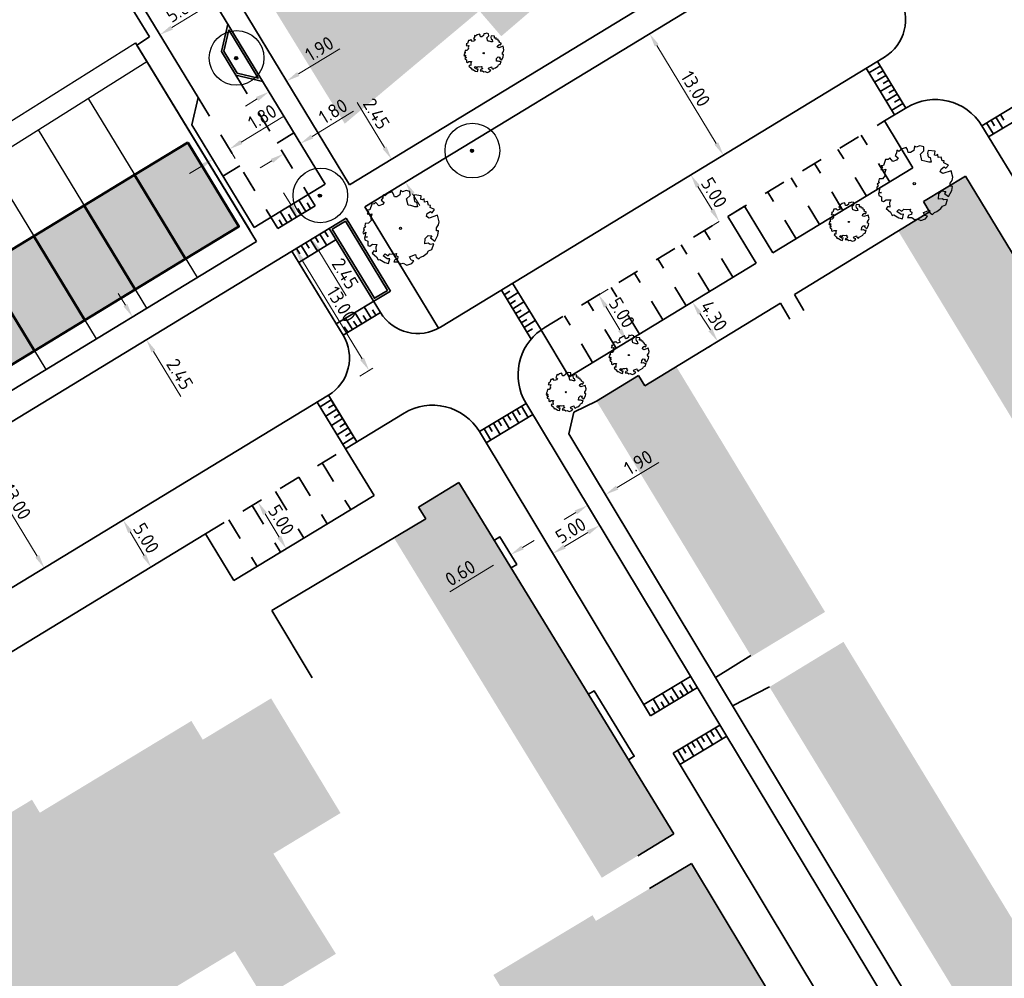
# Model space of a CAD drawing. Header units: metres. Extents: x 133800 to 134314, y 432795 to 433442.
# Tile 12 of 21: x 133990 to 134080, y 433026 to 433114. Entities that reach past the tile are written whole.
import ezdxf

# ---------------------------------------------------------------- set-up
doc = ezdxf.new("R2010")
doc.units = ezdxf.units.M
doc.linetypes.add('XX-HIDDEN', pattern=[4, 2, -2])
doc.layers.get('DEFPOINTS').update_dxf_attribs({"color": 201, "lineweight": 0})
for name, color, linetype, lineweight in [('B-WE-GR-BOOM-S', 90, 'Continuous', 25), ('N-XX-GR-BOOM-S', 90, 'Continuous', 25), ('N-XX-GR-HAAG-G', 90, 'GR-HAAG1', 35), ('N-XX-VH-KANTOPSLUITING_ACHTERKANTBAND-G', 50, 'Continuous', 35), ('N-XX-VH-MATERIAALGRENS-G', 7, 'XX-HIDDEN', 35), ('svp_beb_bebouwing', 1, 'Continuous', 53), ('svp_uitg_uitgeefbaar', 2, 'Continuous', 30), ('X-XX-AL-M', 7, 'Continuous', 18)]:
    doc.layers.add(name, color=color, linetype=linetype, lineweight=lineweight)
doc.layers.add('svp_beb_arc bebouwing', color=253, linetype='Continuous')
doc.layers.add('X-XX-AL-HULPLIJNEN', color=211, linetype='Continuous', plot=False)
doc.styles.add('NLCS-ISO-M500-T25', font='NLCS-ISO.ttf', dxfattribs={"height": 1.25})
doc.linetypes.add('GR-HAAG1', pattern='A,6,[176,NLCS.shx,S=0.125,R=0,X=0,Y=0],-2', length=8)
doc.dimstyles.new('NLCS-M500-T25-PIJL_L2_H1', dxfattribs={"dimscale": 0.5, "dimtxt": 2.5, "dimasz": 2.5, "dimexe": 2, "dimexo": 2, "dimgap": 0.7, "dimtad": 1, "dimzin": 0, "dimdsep": 46, "dimtxsty": 'NLCS-ISO-M500-T25', "dimcen": 2.5, "dimdle": 2, "dimclrd": 256, "dimclre": 256, "dimclrt": 7, "dimadec": 1, "dimazin": 0, "dimtfac": 1, "dimtdec": 3, "dimtofl": 0, "dimtmove": 0, "dimatfit": 3, "dimfxl": 2, "dimfxlon": 1, "dimtfillclr": 256, "dimtolj": 1, "dimtzin": 0, "dimlwd": -1, "dimlwe": -1, "dimarcsym": 0})

# ---------------------------------------------------------------- blocks, each defined once
blk = doc.blocks.new('SGR-BOOM_KROON-SO')
at = {"ltscale": 0.1}
h = blk.add_hatch(color=256, dxfattribs=at)
edge = h.paths.add_edge_path()
edge.add_arc((0, 0), 0.15, 0, 360)
for radius in [2.5, 0.045]:
    blk.add_circle((0.04, 0.02), radius)
blk.add_circle((0, 0), 0.15, dxfattribs=at)
blk = doc.blocks.new('*D77')
at = {"layer": 'DEFPOINTS', "color": 0, "transparency": 16777216}
for p in [(134015.871, 433095.851), (134017.008, 433093.675), (134017.144, 433093.757)]:
    blk.add_point(p, dxfattribs=at)
at = {"layer": 'X-XX-AL-M', "transparency": 16777216}
for p, q in [((134015.085, 433096.836), (134014.436, 433097.904)), ((134015.735, 433095.768), (134014.88, 433095.248)), ((134017.008, 433093.675), (134016.153, 433093.155)), ((134017.657, 433092.606), (134020.164, 433088.484))]:
    blk.add_line(p, q, dxfattribs=at)
for points in [[(134015.263, 433096.944), (134014.907, 433096.728), (134015.735, 433095.768)], [(134017.835, 433092.715), (134017.479, 433092.498), (134017.008, 433093.675)]]:
    blk.add_solid(points, dxfattribs=at)
at = {"layer": 'X-XX-AL-M', "color": 7, "transparency": 16777216, "insert": (134020.069, 433090.518), "char_height": 1.25, "attachment_point": 5, "rotation": 301.3031, "style": 'NLCS-ISO-M500-T25'}
blk.add_mtext('\\A1;2.45', dxfattribs=at)
blk = doc.blocks.new('*D101')
at = {"layer": 'DEFPOINTS', "color": 0, "transparency": 16777216}
for p in [(134024.315, 433100.985), (134016.754, 433096.388), (134018.027, 433094.294)]:
    blk.add_point(p, dxfattribs=at)
at = {"layer": 'X-XX-AL-M', "transparency": 16777216}
for p, q in [((134023.666, 433102.053), (134021.159, 433106.176)), ((134023.461, 433100.466), (134025.17, 433101.505)), ((134024.734, 433098.372), (134026.442, 433099.412)), ((134026.237, 433097.824), (134026.887, 433096.756))]:
    blk.add_line(p, q, dxfattribs=at)
for points in [[(134023.844, 433102.162), (134023.488, 433101.945), (134024.315, 433100.985)], [(134026.415, 433097.932), (134026.059, 433097.716), (134025.588, 433098.892)]]:
    blk.add_solid(points, dxfattribs=at)
at = {"layer": 'X-XX-AL-M', "color": 7, "transparency": 16777216, "insert": (134022.921, 433105.155), "char_height": 1.25, "attachment_point": 5, "rotation": 301.3031, "style": 'NLCS-ISO-M500-T25'}
blk.add_mtext('\\A1;2.45', dxfattribs=at)
blk = doc.blocks.new('*D102')
at = {"layer": 'DEFPOINTS', "color": 0, "transparency": 16777216}
for p in [(134016.713, 433093.495), (134022.262, 433081.655), (134023.467, 433082.387)]:
    blk.add_point(p, dxfattribs=at)
at = {"layer": 'X-XX-AL-M', "transparency": 16777216}
for p, q in [((134015.858, 433092.975), (134014.653, 433092.243)), ((134016.157, 433091.694), (134021.612, 433082.723)), ((134022.613, 433081.868), (134021.407, 433081.135))]:
    blk.add_line(p, q, dxfattribs=at)
for points in [[(134016.335, 433091.802), (134015.979, 433091.586), (134015.507, 433092.762)], [(134021.79, 433082.831), (134021.434, 433082.614), (134022.262, 433081.655)]]:
    blk.add_solid(points, dxfattribs=at)
at = {"layer": 'X-XX-AL-M', "color": 7, "transparency": 16777216, "insert": (134019.718, 433087.715), "char_height": 1.25, "attachment_point": 5, "rotation": 301.3031, "style": 'NLCS-ISO-M500-T25'}
blk.add_mtext('\\A1;13.00', dxfattribs=at)
blk = doc.blocks.new('SGR-BOOM_06')
at = {"linetype": 'Continuous', "flags": 128}
blk.add_lwpolyline([(2.7, 3.52), (2.53, 3.94), (2.2, 4.06), (1.94, 4.52), (1.27, 4.69), (0.86, 4.52), (1.11, 4.27), (1.06, 3.81), (0.23, 3.98), (0.35, 4.32), (0.18, 4.69), (-0.15, 4.61), (-0.49, 4.69), (-1.15, 4.65), (-1.49, 4.48), (-1.95, 4.57), (-2.54, 4.11), (-2.12, 3.9), (-1.99, 3.64), (-1.58, 3.44), (-1.99, 2.89), (-2.54, 2.77), (-2.92, 3.1), (-2.62, 3.22), (-2.87, 3.86), (-3.63, 3.43), (-4, 3.02), (-3.79, 2.85), (-4, 2.51), (-4.42, 2.35), (-4.72, 2.05), (-5.01, 1.21), (-3.88, 0.92), (-3.71, 0.54), (-4, 0.29), (-4.51, 0.29), (-4.6, 0.56), (-5.09, 0.38), (-4.76, -0.17), (-4.93, -0.38), (-4.72, -0.54), (-4.88, -1.01), (-4.53, -1.18), (-4.72, -1.55), (-4.42, -1.59), (-4.29, -1.71), (-4.62, -2.11), (-3.92, -2.68), (-3.67, -2.43), (-3.46, -1.97), (-3.63, -1.76), (-3.42, -1.17), (-3.12, -1.34), (-2.79, -1.76), (-2.5, -2.01), (-2.79, -2.81), (-3.42, -2.93), (-3.67, -3.39), (-3.33, -3.77), (-2.83, -3.9), (-2.77, -4.02), (-2.71, -4.15), (-2.33, -3.73), (-1.83, -3.73), (-1.57, -3.9), (-1.7, -4.27), (-1.7, -4.61), (-1.15, -4.74), (-0.61, -4.69), (-0.49, -4.94), (-0.23, -4.65), (0.1, -4.48), (-0.06, -4.01), (0.27, -3.9), (0.77, -4.02), (0.86, -4.61), (1.15, -4.57), (1.44, -4.74), (2.07, -4.23), (2.37, -4.36), (2.32, -4.15), (2.66, -3.98), (2.41, -3.73), (2.11, -3.64), (2.57, -3.23), (2.62, -2.98), (3.16, -2.85), (3.54, -3.06), (3.79, -2.81), (3.77, -2.63), (4.12, -2.63), (4.12, -2.39), (4.46, -2.26), (4.46, -2.05), (4.08, -2.05), (4.54, -1.59), (4.25, -1.42), (4.63, -1.55), (4.75, -1.26), (4.54, -0.92), (4.84, -0.46), (4.67, -0.25), (4.25, -0.25), (3.75, 0.08), (4.08, 0.29), (4.38, 0.84), (4.54, 0.59), (4.88, 0.71), (4.67, 1.43), (4.71, 1.89), (4.5, 1.97), (4.16, 2.64), (3.83, 3.01), (3.37, 2.6), (3.66, 2.43), (3.91, 1.8), (3.54, 1.72), (3.33, 2.14), (2.99, 2.05), (2.66, 2.31), (2.24, 2.51), (2.45, 2.68), (2.32, 2.93), (2.53, 3.18), (2.87, 3.06), (3.16, 3.23)], close=True, dxfattribs=at)
blk.add_circle((0, 0), 0.15)
blk = doc.blocks.new('*D106')
at = {"layer": 'DEFPOINTS', "color": 0, "transparency": 16777216}
for p in [(134008.085, 433115.394), (134008.086, 433115.391), (134003.128, 433112.383)]:
    blk.add_point(p, dxfattribs=at)
at = {"layer": 'X-XX-AL-M', "transparency": 16777216}
for p, q in [((134008.086, 433115.391), (134008.606, 433114.537)), ((134004.198, 433113.029), (134007.018, 433114.742)), ((134003.129, 433112.38), (134003.649, 433111.525))]:
    blk.add_line(p, q, dxfattribs=at)
for points in [[(134006.91, 433114.92), (134007.126, 433114.564), (134008.086, 433115.391)], [(134004.09, 433113.207), (134004.306, 433112.851), (134003.129, 433112.38)]]:
    blk.add_solid(points, dxfattribs=at)
at = {"layer": 'X-XX-AL-M', "color": 7, "transparency": 16777216, "insert": (134005.102, 433114.719), "char_height": 1.25, "attachment_point": 5, "rotation": 31.28128, "style": 'NLCS-ISO-M500-T25'}
blk.add_mtext('\\A1;5.80', dxfattribs=at)
blk = doc.blocks.new('*D107')
at = {"layer": 'DEFPOINTS', "color": 0, "transparency": 16777216}
for p in [(134009.013, 433102.695), (134007.475, 433101.761), (134009.49, 433101.911)]:
    blk.add_point(p, dxfattribs=at)
at = {"layer": 'X-XX-AL-M', "transparency": 16777216}
for p, q in [((134010.558, 433102.56), (134014.362, 433104.87)), ((134009.49, 433101.911), (134010.009, 433101.056)), ((134007.952, 433100.976), (134008.471, 433100.121)), ((134006.884, 433100.327), (134005.815, 433099.678))]:
    blk.add_line(p, q, dxfattribs=at)
for points in [[(134010.45, 433102.738), (134010.667, 433102.382), (134009.49, 433101.911)], [(134006.775, 433100.505), (134006.992, 433100.149), (134007.952, 433100.976)]]:
    blk.add_solid(points, dxfattribs=at)
at = {"layer": 'X-XX-AL-M', "color": 7, "transparency": 16777216, "insert": (134012.488, 433104.873), "char_height": 1.25, "attachment_point": 5, "rotation": 31.28128, "style": 'NLCS-ISO-M500-T25'}
blk.add_mtext('\\A1;1.80', dxfattribs=at)
blk = doc.blocks.new('*D108')
at = {"layer": 'DEFPOINTS', "color": 0, "transparency": 16777216}
for p in [(134014.716, 433108.139), (134014.716, 433108.139), (134013.092, 433107.153)]:
    blk.add_point(p, dxfattribs=at)
at = {"layer": 'X-XX-AL-M', "transparency": 16777216}
for p, q in [((134015.784, 433108.788), (134019.587, 433111.099)), ((134014.716, 433108.139), (134015.235, 433107.285)), ((134013.092, 433107.153), (134013.611, 433106.298)), ((134012.024, 433106.504), (134010.955, 433105.855))]:
    blk.add_line(p, q, dxfattribs=at)
for points in [[(134015.676, 433108.966), (134015.892, 433108.61), (134014.716, 433108.139)], [(134011.915, 433106.682), (134012.132, 433106.326), (134013.092, 433107.153)]]:
    blk.add_solid(points, dxfattribs=at)
at = {"layer": 'X-XX-AL-M', "color": 7, "transparency": 16777216, "insert": (134017.713, 433111.101), "char_height": 1.25, "attachment_point": 5, "rotation": 31.28128, "style": 'NLCS-ISO-M500-T25'}
blk.add_mtext('\\A1;1.90', dxfattribs=at)
blk = doc.blocks.new('*D109')
at = {"layer": 'DEFPOINTS', "color": 0, "transparency": 16777216}
for p in [(134015.902, 433102.528), (134015.97, 433102.416), (134014.363, 433101.593)]:
    blk.add_point(p, dxfattribs=at)
at = {"layer": 'X-XX-AL-M', "transparency": 16777216}
for p, q in [((134017.038, 433103.065), (134020.841, 433105.375)), ((134015.97, 433102.416), (134016.489, 433101.561)), ((134014.432, 433101.481), (134014.951, 433100.626)), ((134013.363, 433100.832), (134012.295, 433100.183))]:
    blk.add_line(p, q, dxfattribs=at)
for points in [[(134016.93, 433103.243), (134017.146, 433102.887), (134015.97, 433102.416)], [(134013.255, 433101.01), (134013.472, 433100.654), (134014.432, 433101.481)]]:
    blk.add_solid(points, dxfattribs=at)
at = {"layer": 'X-XX-AL-M', "color": 7, "transparency": 16777216, "insert": (134018.968, 433105.378), "char_height": 1.25, "attachment_point": 5, "rotation": 31.28128, "style": 'NLCS-ISO-M500-T25'}
blk.add_mtext('\\A1;1.80', dxfattribs=at)
blk = doc.blocks.new('*D110')
at = {"layer": 'DEFPOINTS', "color": 0, "transparency": 16777216}
for p in [(134051.756, 433099.59), (134054.295, 433095.281), (134054.354, 433095.317)]:
    blk.add_point(p, dxfattribs=at)
at = {"layer": 'X-XX-AL-M', "transparency": 16777216}
for p, q in [((134051.697, 433099.554), (134050.842, 433099.034)), ((134052.346, 433098.486), (134053.645, 433096.349)), ((134054.295, 433095.281), (134053.44, 433094.762))]:
    blk.add_line(p, q, dxfattribs=at)
for points in [[(134052.524, 433098.594), (134052.168, 433098.377), (134051.697, 433099.554)], [(134053.823, 433096.458), (134053.467, 433096.241), (134054.295, 433095.281)]]:
    blk.add_solid(points, dxfattribs=at)
at = {"layer": 'X-XX-AL-M', "color": 7, "transparency": 16777216, "insert": (134053.829, 433097.924), "char_height": 1.25, "attachment_point": 5, "rotation": 301.3031, "style": 'NLCS-ISO-M500-T25'}
blk.add_mtext('\\A1;5.00', dxfattribs=at)
blk = doc.blocks.new('*D111')
at = {"layer": 'DEFPOINTS', "color": 0, "transparency": 16777216}
for p in [(134042.918, 433088.363), (134045.864, 433084.303), (134045.516, 433084.091)]:
    blk.add_point(p, dxfattribs=at)
at = {"layer": 'X-XX-AL-M', "transparency": 16777216}
for p, q in [((134043.266, 433088.575), (134044.12, 433089.094)), ((134043.915, 433087.507), (134045.214, 433085.371)), ((134045.864, 433084.303), (134046.718, 433084.822))]:
    blk.add_line(p, q, dxfattribs=at)
for points in [[(134044.093, 433087.615), (134043.737, 433087.399), (134043.266, 433088.575)], [(134045.392, 433085.479), (134045.036, 433085.262), (134045.864, 433084.303)]]:
    blk.add_solid(points, dxfattribs=at)
at = {"layer": 'X-XX-AL-M', "color": 7, "transparency": 16777216, "insert": (134045.398, 433086.945), "char_height": 1.25, "attachment_point": 5, "rotation": 301.3031, "style": 'NLCS-ISO-M500-T25'}
blk.add_mtext('\\A1;5.00', dxfattribs=at)
blk = doc.blocks.new('*D112')
at = {"layer": 'DEFPOINTS', "color": 0, "transparency": 16777216}
for p in [(134051.891, 433087.968), (134054.161, 433084.313), (134054.218, 433084.351)]:
    blk.add_point(p, dxfattribs=at)
at = {"layer": 'X-XX-AL-M', "transparency": 16777216}
for p, q in [((134051.833, 433087.93), (134050.992, 433087.389)), ((134052.509, 433086.879), (134053.484, 433085.364)), ((134054.161, 433084.313), (134053.32, 433083.772))]:
    blk.add_line(p, q, dxfattribs=at)
for points in [[(134052.684, 433086.992), (134052.334, 433086.766), (134051.833, 433087.93)], [(134053.659, 433085.477), (134053.309, 433085.252), (134054.161, 433084.313)]]:
    blk.add_solid(points, dxfattribs=at)
at = {"layer": 'X-XX-AL-M', "color": 7, "transparency": 16777216, "insert": (134053.816, 433086.649), "char_height": 1.25, "attachment_point": 5, "rotation": 302.76649, "style": 'NLCS-ISO-M500-T25'}
blk.add_mtext('\\A1;4.30', dxfattribs=at)
blk = doc.blocks.new('*D113')
at = {"layer": 'DEFPOINTS', "color": 0, "transparency": 16777216}
for p in [(134000.449, 433086.473), (134001.722, 433084.379), (134001.879, 433084.475)]:
    blk.add_point(p, dxfattribs=at)
at = {"layer": 'X-XX-AL-M', "transparency": 16777216}
for p, q in [((133999.957, 433087.637), (133999.308, 433088.705)), ((134000.606, 433086.568), (134001.461, 433087.088)), ((134001.879, 433084.475), (134002.734, 433084.995)), ((134002.529, 433083.407), (134005.036, 433079.284))]:
    blk.add_line(p, q, dxfattribs=at)
for points in [[(134000.135, 433087.745), (133999.779, 433087.528), (134000.606, 433086.568)], [(134002.707, 433083.515), (134002.351, 433083.299), (134001.879, 433084.475)]]:
    blk.add_solid(points, dxfattribs=at)
at = {"layer": 'X-XX-AL-M', "color": 7, "transparency": 16777216, "insert": (134004.94, 433081.318), "char_height": 1.25, "attachment_point": 5, "rotation": 301.30287, "style": 'NLCS-ISO-M500-T25'}
blk.add_mtext('\\A1;2.45', dxfattribs=at)
blk = doc.blocks.new('*D114')
at = {"layer": 'DEFPOINTS', "color": 0, "transparency": 16777216}
for p in [(133987.214, 433075.557), (133993.968, 433064.45), (133992.541, 433063.582)]:
    blk.add_point(p, dxfattribs=at)
at = {"layer": 'X-XX-AL-M', "transparency": 16777216}
for p, q in [((133986.359, 433075.038), (133984.933, 433074.17)), ((133986.436, 433073.622), (133991.892, 433064.65)), ((133993.114, 433063.93), (133991.687, 433063.062))]:
    blk.add_line(p, q, dxfattribs=at)
for points in [[(133986.614, 433073.73), (133986.258, 433073.513), (133985.787, 433074.69)], [(133992.07, 433064.758), (133991.714, 433064.542), (133992.541, 433063.582)]]:
    blk.add_solid(points, dxfattribs=at)
at = {"layer": 'X-XX-AL-M', "color": 7, "transparency": 16777216, "insert": (133989.997, 433069.642), "char_height": 1.25, "attachment_point": 5, "rotation": 301.30287, "style": 'NLCS-ISO-M500-T25'}
blk.add_mtext('\\A1;13.00', dxfattribs=at)
blk = doc.blocks.new('*D115')
at = {"layer": 'DEFPOINTS', "color": 0, "transparency": 16777216}
for p in [(133999.669, 433067.916), (134002.219, 433063.615), (134002.303, 433063.665)]:
    blk.add_point(p, dxfattribs=at)
at = {"layer": 'X-XX-AL-M', "transparency": 16777216}
for p, q in [((133999.753, 433067.966), (134000.613, 433068.476)), ((134000.391, 433066.891), (134001.666, 433064.74)), ((134002.303, 433063.665), (134003.164, 433064.175))]:
    blk.add_line(p, q, dxfattribs=at)
for points in [[(134000.57, 433066.997), (134000.212, 433066.785), (133999.753, 433067.966)], [(134001.845, 433064.846), (134001.487, 433064.634), (134002.303, 433063.665)]]:
    blk.add_solid(points, dxfattribs=at)
at = {"layer": 'X-XX-AL-M', "color": 7, "transparency": 16777216, "insert": (134001.867, 433066.313), "char_height": 1.25, "attachment_point": 5, "rotation": 300.66356, "style": 'NLCS-ISO-M500-T25'}
blk.add_mtext('\\A1;5.00', dxfattribs=at)
blk = doc.blocks.new('*D116')
at = {"layer": 'DEFPOINTS', "color": 0, "transparency": 16777216}
for p in [(134012.233, 433069.704), (134014.684, 433065.343), (134014.831, 433065.432)]:
    blk.add_point(p, dxfattribs=at)
at = {"layer": 'X-XX-AL-M', "transparency": 16777216}
for p, q in [((134012.086, 433069.615), (134011.232, 433069.095)), ((134012.736, 433068.547), (134014.035, 433066.411)), ((134014.684, 433065.343), (134013.83, 433064.823))]:
    blk.add_line(p, q, dxfattribs=at)
for points in [[(134012.914, 433068.655), (134012.558, 433068.439), (134012.086, 433069.615)], [(134014.213, 433066.519), (134013.857, 433066.303), (134014.684, 433065.343)]]:
    blk.add_solid(points, dxfattribs=at)
at = {"layer": 'X-XX-AL-M', "color": 7, "transparency": 16777216, "insert": (134014.218, 433067.985), "char_height": 1.25, "attachment_point": 5, "rotation": 301.30287, "style": 'NLCS-ISO-M500-T25'}
blk.add_mtext('\\A1;5.00', dxfattribs=at)
blk = doc.blocks.new('*D117')
at = {"layer": 'DEFPOINTS', "color": 0, "transparency": 16777216}
for p in [(134043.81, 433070.406), (134043.878, 433070.294), (134042.183, 433069.425)]:
    blk.add_point(p, dxfattribs=at)
at = {"layer": 'X-XX-AL-M', "transparency": 16777216}
for p, q in [((134044.948, 433070.939), (134048.76, 433073.236)), ((134043.878, 433070.294), (134044.394, 433069.438)), ((134042.25, 433069.314), (134042.766, 433068.457)), ((134041.18, 433068.669), (134040.109, 433068.024))]:
    blk.add_line(p, q, dxfattribs=at)
for points in [[(134044.841, 433071.118), (134045.056, 433070.761), (134043.878, 433070.294)], [(134041.072, 433068.847), (134041.287, 433068.49), (134042.25, 433069.314)]]:
    blk.add_solid(points, dxfattribs=at)
at = {"layer": 'X-XX-AL-M', "color": 7, "transparency": 16777216, "insert": (134046.886, 433073.245), "char_height": 1.25, "attachment_point": 5, "rotation": 31.0698, "style": 'NLCS-ISO-M500-T25'}
blk.add_mtext('\\A1;1.90', dxfattribs=at)
blk = doc.blocks.new('*D118')
at = {"layer": 'DEFPOINTS', "color": 0, "transparency": 16777216}
for p in [(134043.407, 433067.393), (134039.072, 433064.9), (134039.125, 433064.813)]:
    blk.add_point(p, dxfattribs=at)
at = {"layer": 'X-XX-AL-M', "transparency": 16777216}
for p, q in [((134043.355, 433067.48), (134042.839, 433068.337)), ((134042.284, 433066.835), (134040.143, 433065.545)), ((134039.072, 433064.9), (134038.556, 433065.756))]:
    blk.add_line(p, q, dxfattribs=at)
for points in [[(134042.177, 433067.014), (134042.392, 433066.657), (134043.355, 433067.48)], [(134040.035, 433065.723), (134040.25, 433065.366), (134039.072, 433064.9)]]:
    blk.add_solid(points, dxfattribs=at)
at = {"layer": 'X-XX-AL-M', "color": 7, "transparency": 16777216, "insert": (134040.71, 433067.025), "char_height": 1.25, "attachment_point": 5, "rotation": 31.0698, "style": 'NLCS-ISO-M500-T25'}
blk.add_mtext('\\A1;5.00', dxfattribs=at)
blk = doc.blocks.new('*D119')
at = {"layer": 'DEFPOINTS', "color": 0, "transparency": 16777216}
for p in [(134034.49, 433064.861), (134034.714, 433064.496), (134035.002, 433065.174)]:
    blk.add_point(p, dxfattribs=at)
at = {"layer": 'X-XX-AL-M', "transparency": 16777216}
for p, q in [((134036.292, 433065.461), (134037.358, 433066.113)), ((134034.714, 433064.496), (134035.236, 433063.643)), ((134035.226, 433064.809), (134035.748, 433063.956)), ((134033.648, 433063.843), (134029.638, 433061.391))]:
    blk.add_line(p, q, dxfattribs=at)
for points in [[(134036.183, 433065.639), (134036.401, 433065.283), (134035.226, 433064.809)], [(134033.539, 433064.021), (134033.756, 433063.666), (134034.714, 433064.496)]]:
    blk.add_solid(points, dxfattribs=at)
at = {"layer": 'X-XX-AL-M', "color": 7, "transparency": 16777216, "insert": (134030.601, 433063.123), "char_height": 1.25, "attachment_point": 5, "rotation": 31.45363, "style": 'NLCS-ISO-M500-T25'}
blk.add_mtext('\\A1;0.60', dxfattribs=at)
blk = doc.blocks.new('*D197')
at = {"layer": 'DEFPOINTS', "color": 0, "transparency": 16777216}
for p in [(134048.942, 433113.093), (134054.677, 433101.366), (134055.696, 433101.985)]:
    blk.add_point(p, dxfattribs=at)
at = {"layer": 'X-XX-AL-M', "transparency": 16777216}
for p, q in [((134048.087, 433112.573), (134047.068, 433111.954)), ((134048.572, 433111.405), (134054.027, 433102.434)), ((134054.842, 433101.466), (134053.822, 433100.846))]:
    blk.add_line(p, q, dxfattribs=at)
for points in [[(134048.75, 433111.513), (134048.394, 433111.297), (134047.922, 433112.473)], [(134054.205, 433102.542), (134053.849, 433102.325), (134054.677, 433101.366)]]:
    blk.add_solid(points, dxfattribs=at)
at = {"layer": 'X-XX-AL-M', "color": 7, "transparency": 16777216, "insert": (134052.133, 433107.426), "char_height": 1.25, "attachment_point": 5, "rotation": 301.3031, "style": 'NLCS-ISO-M500-T25'}
blk.add_mtext('\\A1;13.00', dxfattribs=at)

msp = doc.modelspace()

# ---------------------------------------------------------------- hatches: boundary and pattern name
at = {"layer": 'svp_beb_arc bebouwing'}
h = msp.add_hatch(color=256, dxfattribs=at)
h.dxf.hatch_style = 1
h.paths.add_polyline_path([(134040.411, 433130.524), (134037.538, 433133.871), (134037.727, 433134.034, 0.612203), (134039.552, 433135.077, 0.12006), (134038.353, 433137.156, 0.137362), (134034.608, 433139.369, 0.115372), (134030.239, 433139.611, 0.139685), (134025.978, 433137.573, 0.010108), (134023.728, 433135.566), (134020.96, 433133.202), (134020.895, 433133.495), (134018.143, 433132.884), (134018.238, 433132.455), (134014.588, 433133.698), (134005.48, 433136.71), (134002.032, 433133.784), (134002.11, 433133.692), (134001.976, 433133.61), (134005.945, 433127.2), (134010.673, 433119.435), (134011.606, 433117.92), (134016.953, 433109.234), (134020.03, 433104.236), (134032.351, 433114.566), (134033.921, 433112.737), (134034.351, 433112.236), (134037.621, 433115.043), (134043.585, 433120.163), (134046.878, 433122.99)])
h = msp.add_hatch(color=256, dxfattribs=at)
h.dxf.hatch_style = 1
h.paths.add_polyline_path([(134005.667, 433102.52), (134010.343, 433094.83), (134005.473, 433091.869), (134000.797, 433099.558)])
h = msp.add_hatch(color=256, dxfattribs=at)
h.dxf.hatch_style = 1
h.paths.add_polyline_path([(133996.183, 433096.753), (134000.859, 433089.063), (134005.473, 433091.869), (134000.797, 433099.558)])
h = msp.add_hatch(color=256, dxfattribs=at)
h.dxf.hatch_style = 1
h.paths.add_polyline_path([(134076.836, 433099.44), (134072.977, 433097.102), (134073.537, 433096.177), (134070.666, 433094.438), (134073.412, 433089.906), (134080.142, 433093.984)])
h = msp.add_hatch(color=256, dxfattribs=at)
h.dxf.hatch_style = 1
h.paths.add_polyline_path([(133991.569, 433093.947), (133996.245, 433086.257), (134000.859, 433089.063), (133996.183, 433096.753)])
h = msp.add_hatch(color=256, dxfattribs=at)
h.dxf.hatch_style = 1
h.paths.add_polyline_path([(133986.955, 433091.141), (133991.631, 433083.452), (133996.245, 433086.257), (133991.569, 433093.947)])
h = msp.add_hatch(color=256, dxfattribs=at)
h.dxf.hatch_style = 1
h.paths.add_polyline_path([(134080.142, 433093.984), (134073.412, 433089.906), (134076.064, 433085.53), (134082.794, 433089.608)])
h = msp.add_hatch(color=256, dxfattribs=at)
h.dxf.hatch_style = 1
h.paths.add_polyline_path([(133982.341, 433088.336), (133987.017, 433080.646), (133991.631, 433083.452), (133986.955, 433091.141)])
h = msp.add_hatch(color=256, dxfattribs=at)
h.dxf.hatch_style = 1
h.paths.add_polyline_path([(134082.794, 433089.608), (134076.064, 433085.53), (134078.806, 433081.005), (134085.536, 433085.083)])
h = msp.add_hatch(color=256, dxfattribs=at)
h.dxf.hatch_style = 1
h.paths.add_polyline_path([(134085.536, 433085.083), (134078.806, 433081.005), (134081.483, 433076.588), (134088.213, 433080.666)])
h = msp.add_hatch(color=256, dxfattribs=at)
h.dxf.hatch_style = 1
h.paths.add_polyline_path([(134050.394, 433081.967), (134047.508, 433080.218), (134046.919, 433081.19), (134043.069, 433078.856), (134046.331, 433073.476), (134053.066, 433077.559)])
h = msp.add_hatch(color=256, dxfattribs=at)
h.dxf.hatch_style = 1
h.paths.add_polyline_path([(134055.733, 433073.16), (134053.066, 433077.559), (134046.331, 433073.476), (134048.998, 433069.076)])
h = msp.add_hatch(color=256, dxfattribs=at)
h.dxf.hatch_style = 1
h.paths.add_polyline_path([(134055.733, 433073.16), (134048.998, 433069.076), (134051.638, 433064.721), (134058.374, 433068.805)])
h = msp.add_hatch(color=256, dxfattribs=at)
h.dxf.hatch_style = 1
h.paths.add_polyline_path([(134033.724, 433066.121), (134030.484, 433071.42), (134026.781, 433069.155), (134027.435, 433068.085), (134024.544, 433066.317), (134027.13, 433062.089)])
h = msp.add_hatch(color=256, dxfattribs=at)
h.dxf.hatch_style = 1
h.paths.add_polyline_path([(134058.374, 433068.805), (134051.638, 433064.721), (134054.374, 433060.208), (134061.11, 433064.292)])
h = msp.add_hatch(color=256, dxfattribs=at)
h.dxf.hatch_style = 1
h.paths.add_polyline_path([(134039.206, 433057.157), (134036.494, 433061.592), (134033.724, 433066.121), (134027.13, 433062.089), (134029.9, 433057.559), (134032.612, 433053.124), (134035.348, 433048.65), (134038.051, 433044.231), (134040.771, 433039.783), (134043.549, 433035.24), (134050.143, 433039.272), (134047.365, 433043.815), (134044.645, 433048.263), (134041.942, 433052.683)])
h = msp.add_hatch(color=256, dxfattribs=at)
h.dxf.hatch_style = 1
h.paths.add_polyline_path([(134061.11, 433064.292), (134054.374, 433060.208), (134057.24, 433055.481), (134063.976, 433059.565)])
h = msp.add_hatch(color=256, dxfattribs=at)
h.dxf.hatch_style = 1
h.paths.add_polyline_path([(134065.662, 433056.823), (134058.892, 433052.698), (134061.626, 433048.21), (134068.396, 433052.335)])
h = msp.add_hatch(color=256, dxfattribs=at)
h.dxf.hatch_style = 1
h.paths.add_polyline_path([(134068.396, 433052.335), (134061.626, 433048.21), (134064.415, 433043.632), (134071.185, 433047.757)])
h = msp.add_hatch(color=256, dxfattribs=at)
h.dxf.hatch_style = 1
h.paths.add_polyline_path([(134013.496, 433037.44), (134019.643, 433041.163), (134015.689, 433047.694), (134013.29, 433051.654), (134007.037, 433047.868), (134005.996, 433049.587), (134000, 433045.957), (133998.032, 433044.765), (133995.488, 433043.224), (133992.13, 433041.191), (133991.41, 433042.38), (133988.656, 433040.713), (133986.919, 433039.661, 1.000386), (133983.874, 433037.817), (133981.367, 433036.3, 0.999614), (133978.322, 433034.456), (133975.012, 433032.452), (133973.805, 433031.721), (133975.38, 433029.121), (133973.377, 433027.923), (133967.087, 433024.114), (133966.894, 433023.997), (133966.563, 433023.797), (133969.182, 433019.473), (133964.196, 433016.454), (133968.37, 433009.563), (133977.579, 433015.14), (133977.461, 433015.336), (133979.737, 433016.714), (133984.184, 433009.371), (133991.131, 433013.577), (133986.685, 433020.917), (133988.802, 433022.199), (133990.423, 433019.522), (133999.881, 433025.25), (134001.138, 433023.175), (134009.977, 433028.527), (134012.589, 433024.264), (134019.219, 433028.279)])
h = msp.add_hatch(color=256, dxfattribs=at)
h.dxf.hatch_style = 1
h.paths.add_polyline_path([(134013.496, 433037.44), (134019.643, 433041.163), (134015.689, 433047.694), (134013.29, 433051.654), (134007.037, 433047.868), (134005.996, 433049.587), (134000, 433045.957), (133998.032, 433044.765), (133995.488, 433043.224), (133992.13, 433041.191), (133991.41, 433042.38), (133988.656, 433040.713), (133986.919, 433039.661, 1.000386), (133983.874, 433037.817), (133981.367, 433036.3, 0.999614), (133978.322, 433034.456), (133975.012, 433032.452), (133973.805, 433031.721), (133975.38, 433029.121), (133973.377, 433027.923), (133967.087, 433024.114), (133966.894, 433023.997), (133966.563, 433023.797), (133969.182, 433019.473), (133964.196, 433016.454), (133968.37, 433009.563), (133977.579, 433015.14), (133977.461, 433015.336), (133979.737, 433016.714), (133984.184, 433009.371), (133991.131, 433013.577), (133986.685, 433020.917), (133988.802, 433022.199), (133990.423, 433019.522), (133999.881, 433025.25), (134001.138, 433023.175), (134009.977, 433028.527), (134012.589, 433024.264), (134019.219, 433028.279)])
h = msp.add_hatch(color=256, dxfattribs=at)
h.dxf.hatch_style = 1
h.paths.add_polyline_path([(134073.791, 433043.48), (134071.185, 433047.757), (134064.415, 433043.632), (134067.02, 433039.356)])
h = msp.add_hatch(color=256, dxfattribs=at)
h.dxf.hatch_style = 1
h.paths.add_polyline_path([(134076.447, 433039.121), (134073.791, 433043.48), (134067.02, 433039.356), (134069.676, 433034.997)])
h = msp.add_hatch(color=256, dxfattribs=at)
h.dxf.hatch_style = 1
h.paths.add_polyline_path([(134079.195, 433034.611), (134076.447, 433039.121), (134069.676, 433034.997), (134072.424, 433030.486)])
h = msp.add_hatch(color=256, dxfattribs=at)
h.dxf.hatch_style = 1
h.paths.add_polyline_path([(134062.691, 433018.382), (134059.904, 433023.011), (134057.285, 433027.362), (134054.456, 433032.061), (134051.751, 433036.555), (134045.067, 433032.531), (134043.011, 433031.293), (134042.701, 433031.807), (134033.627, 433026.345), (134035.112, 433023.877), (134036.661, 433021.348), (134038.636, 433018.123), (134040.476, 433015.121), (134042.179, 433012.34), (134044, 433009.365), (134045.892, 433006.279), (134047.609, 433003.475), (134049.418, 433000.522), (134051.493, 432997.364), (134053.23, 432994.478), (134054.968, 432991.592), (134055.988, 432989.898), (134066.81, 432996.412), (134072.771, 433000), (134073.495, 433000.436), (134070.661, 433005.144), (134067.999, 433009.566), (134065.267, 433014.104)])
h = msp.add_hatch(color=256, dxfattribs=at)
h.dxf.hatch_style = 1
h.paths.add_polyline_path([(134081.882, 433030.201), (134079.195, 433034.611), (134072.424, 433030.486), (134075.111, 433026.076)])
h = msp.add_hatch(color=256, dxfattribs=at)
h.dxf.hatch_style = 1
h.paths.add_polyline_path([(134084.208, 433026.384), (134081.882, 433030.201), (134075.111, 433026.076), (134077.437, 433022.259)])

# ---------------------------------------------------------------- linework, layer by layer
at = {"layer": 'N-XX-GR-HAAG-G', "ltscale": 0.2, "flags": 128}
for points in [[(134009.413, 433112.822), (134008.958, 433110.875), (134010.181, 433108.862), (134012.101, 433108.399)], [(134018.887, 433094.583), (134020.083, 433095.31), (134023.935, 433088.986), (134022.737, 433088.26)]]:
    msp.add_lwpolyline(points, close=True, dxfattribs=at)
for points in [[(134033.724, 433066.121), (134034.233, 433066.432), (134035.772, 433063.916), (134035.263, 433063.605)], [(134046.005, 433046.039), (134046.516, 433046.352), (134042.843, 433052.356), (134042.331, 433052.043)]]:
    msp.add_lwpolyline(points, dxfattribs=at)
at = {"layer": 'N-XX-VH-KANTOPSLUITING_ACHTERKANTBAND-G'}
for p, q in [((133996.254, 433138.526), (134020.479, 433098.653)), ((133994.776, 433137.299), (134018.233, 433098.691)), ((134002.161, 433112.17), (133989.003, 433133.647)), ((133991.594, 433131.367), (134006.613, 433106.646)), ((134021.858, 433096.624), (134070.367, 433126.121)), ((134020.479, 433098.653), (134064.826, 433125.619)), ((134009.33, 433113.345), (134008.745, 433110.841)), ((134002.161, 433112.17), (134001.005, 433111.427)), ((134000.876, 433111.638), (134011.334, 433094.48)), ((134001.005, 433111.427), (134011.951, 433093.467)), ((134008.745, 433110.841), (134010.054, 433108.687)), ((134028.789, 433085.624), (134069.415, 433110.328)), ((134067.997, 433108.88), (134069.023, 433109.504)), ((134071.361, 433105.659), (134068.763, 433109.931)), ((134010.054, 433108.687), (134012.521, 433108.092)), ((134070.335, 433105.035), (134067.737, 433109.308)), ((134068.517, 433108.026), (134069.542, 433108.649)), ((134068.77, 433108.765), (134069.282, 433109.077)), ((134069.036, 433107.172), (134070.062, 433107.795)), ((134069.289, 433107.91), (134069.802, 433108.222)), ((134069.556, 433106.317), (134070.581, 433106.941)), ((134069.809, 433107.056), (134070.322, 433107.368)), ((134006.613, 433106.646), (134006.028, 433104.143)), ((134070.076, 433105.463), (134071.101, 433106.086)), ((134070.328, 433106.202), (134070.841, 433106.513)), ((134078.325, 433104.047), (134082.602, 433106.637)), ((134069.43, 433104.485), (134071.457, 433105.718)), ((134078.946, 433103.021), (134083.223, 433105.611)), ((134080.033, 433105.088), (134080.348, 433104.571)), ((134006.028, 433104.143), (134011.739, 433094.743)), ((134072.021, 433100.209), (134069.43, 433104.485)), ((134078.325, 433104.047), (134094.204, 433077.985)), ((134078.752, 433104.307), (134079.377, 433103.281)), ((134079.179, 433104.567), (134079.492, 433104.053)), ((134079.606, 433104.828), (134080.232, 433103.799)), ((134059.205, 433092.415), (134072.021, 433100.209)), ((134011.739, 433094.743), (134018.233, 433098.691)), ((134072.977, 433097.102), (134076.836, 433099.44)), ((134076.836, 433099.44), (134090.999, 433076.068)), ((134016.695, 433097.756), (134017.318, 433096.73)), ((134015.841, 433097.235), (134016.464, 433096.21)), ((134016.579, 433096.983), (134016.891, 433096.47)), ((134073.537, 433096.177), (134072.977, 433097.102)), ((134013.9, 433094.652), (134017.318, 433096.73)), ((134014.132, 433096.197), (134014.755, 433095.171)), ((134014.87, 433095.944), (134015.182, 433095.431)), ((134014.986, 433096.716), (134015.609, 433095.691)), ((134015.725, 433096.464), (134016.037, 433095.95)), ((134021.858, 433096.624), (134028.613, 433085.516)), ((134055.075, 433095.756), (134056.613, 433096.691)), ((134059.206, 433092.413), (134056.615, 433096.689)), ((134061.169, 433088.596), (134073.537, 433096.177)), ((134012.998, 433091.236), (134020.15, 433095.585)), ((134013.277, 433095.678), (134013.9, 433094.652)), ((134014.016, 433095.425), (134014.327, 433094.912)), ((134020.15, 433095.585), (134024.21, 433088.919)), ((134057.667, 433091.48), (134055.075, 433095.756)), ((134018.381, 433093.105), (134017.758, 433094.13)), ((134018.497, 433093.878), (134018.185, 433094.39)), ((134023.295, 433086.961), (134018.612, 433094.65)), ((133976.812, 433072.099), (134011.951, 433093.467)), ((134015.818, 433091.547), (134019.236, 433093.625)), ((134016.788, 433092.838), (134016.476, 433093.349)), ((134017.527, 433092.586), (134016.903, 433093.609)), ((134017.642, 433093.358), (134017.331, 433093.869)), ((134015.194, 433092.571), (134019.874, 433084.887)), ((134015.933, 433092.319), (134015.622, 433092.829)), ((134016.673, 433092.066), (134016.049, 433093.089)), ((134040.578, 433081.089), (134057.667, 433091.48)), ((133971.547, 433066.03), (134012.998, 433091.236)), ((134037.988, 433085.363), (134035.39, 433089.635)), ((134019.252, 433085.914), (134024.21, 433088.919)), ((134037.089, 433084.532), (134034.365, 433089.012)), ((134034.623, 433088.586), (134035.136, 433088.898)), ((134034.883, 433088.159), (134035.909, 433088.783)), ((134035.143, 433087.732), (134035.656, 433088.044)), ((134035.403, 433087.305), (134036.428, 433087.928)), ((134047.485, 433080.256), (134059.895, 433087.803)), ((134059.895, 433087.803), (134060.767, 433086.365)), ((134062.045, 433087.15), (134061.169, 433088.596)), ((134019.874, 433084.887), (134023.295, 433086.961)), ((134020.96, 433086.949), (134021.582, 433085.928)), ((134021.815, 433087.467), (134022.436, 433086.448)), ((134022.555, 433087.214), (134022.863, 433086.708)), ((134035.663, 433086.877), (134036.175, 433087.189)), ((134035.922, 433086.45), (134036.948, 433087.074)), ((134020.105, 433086.431), (134020.728, 433085.407)), ((134020.845, 433086.177), (134021.155, 433085.667)), ((134021.7, 433086.696), (134022.009, 433086.188)), ((134036.182, 433086.023), (134036.695, 433086.335)), ((134036.442, 433085.596), (134037.467, 433086.219)), ((134019.989, 433085.659), (134020.301, 433085.147)), ((134036.702, 433085.169), (134037.214, 433085.48)), ((134040.578, 433081.089), (134037.971, 433085.391)), ((134043.069, 433078.856), (134046.919, 433081.19)), ((134046.919, 433081.19), (134047.485, 433080.256)), ((134018.536, 433079.389), (133982.44, 433057.44)), ((134018.796, 433078.962), (134017.771, 433078.338)), ((134043.069, 433078.856), (134041.004, 433077.84)), ((134041.004, 433077.84), (134043.069, 433078.856)), ((134019.315, 433078.107), (134018.29, 433077.484)), ((134019.056, 433078.534), (134018.543, 433078.223)), ((134032.348, 433076.06), (134036.631, 433078.64)), ((134035.774, 433078.124), (134036.084, 433077.61)), ((134036.202, 433078.382), (134036.822, 433077.355)), ((134036.599, 433078.693), (134075.537, 433014.068)), ((134019.835, 433077.253), (134018.81, 433076.629)), ((134019.575, 433077.68), (134019.062, 433077.368)), ((134020.109, 433074.493), (134025.467, 433077.752)), ((134032.967, 433075.032), (134037.25, 433077.613)), ((134034.061, 433077.092), (134034.371, 433076.578)), ((134034.489, 433077.35), (134035.109, 433076.322)), ((134034.918, 433077.608), (134035.227, 433077.094)), ((134035.346, 433077.866), (134035.965, 433076.838)), ((134041.004, 433077.84), (134040.523, 433075.862)), ((134040.523, 433075.862), (134041.004, 433077.84)), ((134020.354, 433076.398), (134019.329, 433075.775)), ((134020.095, 433076.825), (134019.582, 433076.514)), ((134032.776, 433076.318), (134033.396, 433075.29)), ((134033.205, 433076.576), (134033.514, 433076.062)), ((134033.633, 433076.834), (134034.252, 433075.806)), ((134020.874, 433075.544), (134019.849, 433074.921)), ((134020.614, 433075.971), (134020.102, 433075.659)), ((134032.348, 433076.06), (134048.017, 433050.054)), ((134053.961, 433053.559), (134040.523, 433075.862)), ((134040.523, 433075.862), (134077.164, 433015.048)), ((134020.596, 433073.692), (134022.707, 433070.221)), ((134030.48, 433071.418), (134026.78, 433069.156)), ((134050.143, 433039.272), (134030.48, 433071.418)), ((134009.89, 433062.428), (134022.707, 433070.221)), ((134026.78, 433069.156), (134027.435, 433068.085)), ((134027.435, 433068.085), (134013.372, 433059.681)), ((133976.616, 433048.046), (134007.292, 433066.7)), ((134007.292, 433066.7), (134009.89, 433062.428)), ((134013.372, 433059.681), (134017.048, 433053.53)), ((134053.961, 433053.559), (134057.19, 433055.564)), ((134051.68, 433053.663), (134047.398, 433051.082)), ((134050.824, 433053.146), (134051.443, 433052.119)), ((134051.562, 433052.891), (134051.871, 433052.377)), ((134058.892, 433052.698), (134055.521, 433050.965)), ((134052.3, 433052.635), (134048.017, 433050.054)), ((134049.111, 433052.114), (134049.73, 433051.086)), ((134049.849, 433051.858), (134050.158, 433051.345)), ((134049.967, 433052.63), (134050.587, 433051.603)), ((134050.705, 433052.375), (134051.015, 433051.861)), ((134048.254, 433051.598), (134048.874, 433050.57)), ((134048.992, 433051.342), (134049.302, 433050.828)), ((134048.136, 433050.826), (134048.445, 433050.312)), ((134054.364, 433049.209), (134050.081, 433046.628)), ((134054.983, 433048.181), (134050.701, 433045.6)), ((134052.651, 433048.176), (134052.961, 433047.662)), ((134053.079, 433048.434), (134053.698, 433047.407)), ((134053.507, 433048.692), (134053.817, 433048.179)), ((134053.936, 433048.951), (134054.555, 433047.923)), ((134051.366, 433047.402), (134051.985, 433046.374)), ((134051.794, 433047.66), (134052.104, 433047.146)), ((134052.223, 433047.918), (134052.842, 433046.891)), ((134050.081, 433046.628), (134071.253, 433011.489)), ((134050.51, 433046.886), (134051.129, 433045.858)), ((134050.938, 433047.144), (134051.247, 433046.63)), ((134046.846, 433037.256), (134050.143, 433039.272)), ((134051.75, 433036.555), (134047.913, 433034.245)), ((134073.495, 433000.436), (134051.75, 433036.555))]:
    msp.add_line(p, q, dxfattribs=at)
for points in [[(134018.536, 433079.389), (134021.134, 433075.117)], [(134018.764, 433079.014), (134021.134, 433075.117)], [(134017.511, 433078.765), (134020.596, 433073.692)]]:
    msp.add_lwpolyline(points, dxfattribs=at)
for centre, radius, start, end in [((134067.337, 433113.745), 4, 301.3031, 31.18258), ((134074.055, 433101.445), 5, 31.35458, 121.3031), ((134026.711, 433089.041), 4, 211.34352, 301.3031), ((134040.882, 433081.273), 5, 125.29106, 211.0698), ((134016.458, 433082.807), 4, 301.30287, 31.34352), ((134028.065, 433073.48), 5, 31.0698, 121.30287)]:
    msp.add_arc(centre, radius, start, end, dxfattribs=at)
at = {"layer": 'N-XX-VH-MATERIAALGRENS-G'}
for p, q in [((134010.054, 433108.687), (134016.695, 433097.756)), ((134006.613, 433106.646), (134013.277, 433095.678)), ((134055.075, 433095.756), (134069.43, 433104.485)), ((134013.839, 433102.456), (134015.375, 433103.391)), ((134069.896, 433098.891), (134067.294, 433103.186)), ((134067.758, 433097.596), (134065.158, 433101.887)), ((134065.62, 433096.3), (134063.022, 433100.588)), ((134008.881, 433099.442), (134010.421, 433100.378)), ((134063.482, 433095.004), (134060.886, 433099.289)), ((134061.344, 433093.709), (134058.753, 433097.985)), ((134038.284, 433085.546), (134055.075, 433095.756)), ((134055.531, 433090.181), (134052.939, 433094.457)), ((134053.395, 433088.882), (134050.803, 433093.158)), ((134051.259, 433087.583), (134048.667, 433091.859)), ((134049.123, 433086.284), (134046.531, 433090.561)), ((134046.986, 433084.986), (134044.395, 433089.262)), ((134044.85, 433083.687), (134042.259, 433087.963)), ((134042.714, 433082.388), (134040.123, 433086.664)), ((134007.292, 433066.7), (134020.109, 433074.493)), ((134017.973, 433073.194), (134020.571, 433068.922)), ((134015.837, 433071.896), (134018.434, 433067.623)), ((134013.701, 433070.597), (134016.298, 433066.324)), ((134011.564, 433069.298), (134014.162, 433065.026)), ((134009.428, 433067.999), (134012.026, 433063.727))]:
    msp.add_line(p, q, dxfattribs=at)
msp.add_arc((134040.882, 433081.273), 5, 121.3031, 125.29106, dxfattribs=at)
at = {"layer": 'svp_beb_bebouwing', "flags": 128}
for points in [[(134005.667, 433102.52), (134010.343, 433094.83), (134005.473, 433091.869), (134000.797, 433099.558), (134005.667, 433102.52)], [(133996.183, 433096.753), (134000.859, 433089.063), (134005.473, 433091.869), (134000.797, 433099.558), (133996.183, 433096.753)], [(133991.569, 433093.947), (133996.245, 433086.257), (134000.859, 433089.063), (133996.183, 433096.753), (133991.569, 433093.947)], [(133986.955, 433091.141), (133991.631, 433083.452), (133996.245, 433086.257), (133991.569, 433093.947), (133986.955, 433091.141)], [(133982.341, 433088.336), (133987.017, 433080.646), (133991.631, 433083.452), (133986.955, 433091.141), (133982.341, 433088.336)]]:
    msp.add_lwpolyline(points, close=True, dxfattribs=at)
at = {"layer": 'svp_uitg_uitgeefbaar', "color": 4}
msp.add_line((133976.854, 433072.125), (134011.951, 433093.467), dxfattribs=at)
at = {"layer": 'svp_uitg_uitgeefbaar', "color": 4, "flags": 128}
msp.add_lwpolyline([(133984.834, 433101.561), (134000.876, 433111.638), (134011.951, 433093.467)], dxfattribs=at)
at = {"layer": 'X-XX-AL-HULPLIJNEN'}
for p, q in [((133996.543, 433106.554), (134006.512, 433090.16)), ((133991.97, 433103.681), (134001.898, 433087.354)), ((133986.357, 433102.518), (133997.284, 433084.548)), ((133981.756, 433099.692), (133992.67, 433081.743))]:
    msp.add_line(p, q, dxfattribs=at)
at = {"layer": 'X-XX-AL-HULPLIJNEN', "flags": 128}
msp.add_lwpolyline([(133987.397, 433100.809), (134001.917, 433109.93)], dxfattribs=at)

# ---------------------------------------------------------------- block references
at = {"layer": 'B-WE-GR-BOOM-S', "linetype": 'Continuous'}
for p in [(134010.094, 433110.235), (134031.671, 433101.756, 1.393), (134017.755, 433097.653)]:
    msp.add_blockref('SGR-BOOM_KROON-SO', p, dxfattribs=at)
at = {"layer": 'N-XX-GR-BOOM-S', "rotation": 213.0148718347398}
for p, xscale, yscale, zscale in [((134032.746, 433110.689), 0.3648529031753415, 0.3648529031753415, 0.3648529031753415), ((134072.147, 433098.738), 0.6955700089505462, 0.6955700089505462, 0.6955700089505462), ((134025.13, 433094.665, 1.532), 0.6955700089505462, 0.6955700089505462, 0.6955700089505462), ((134066.149, 433095.244, 1.305), 0.3648529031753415, 0.3648529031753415, 0.3648529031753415), ((134046.021, 433083.068, 1.292), 0.3648529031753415, 0.3648529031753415, 0.3648529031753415), ((134040.262, 433079.67, 1.235), 0.3648529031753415, 0.3648529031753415, 0.3648529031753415)]:
    msp.add_blockref('SGR-BOOM_06', p, dxfattribs=dict(at, xscale=xscale, yscale=yscale, zscale=zscale))

# ---------------------------------------------------------------- dimensions: what is measured, and where the dimension line sits
at = {"layer": 'X-XX-AL-M'}
for p1, p2, distance, picture, middle in [((134003.128, 433112.383), (134008.085, 433115.394), -0.003, '*D106', (134005.102, 433114.719)), ((134048.942, 433113.093), (134055.696, 433101.985), -1.193, '*D197', (134052.133, 433107.426)), ((134013.092, 433107.153), (134014.716, 433108.139), 0, '*D108', (134017.713, 433111.101)), ((134014.363, 433101.593), (134015.902, 433102.528), -0.131, '*D109', (134018.968, 433105.378)), ((134051.756, 433099.59), (134054.354, 433095.317), -0.069, '*D110', (134053.829, 433097.924)), ((134015.871, 433095.851), (134017.144, 433093.757), -0.159, '*D77', (134020.069, 433090.518)), ((134016.713, 433093.495), (134023.467, 433082.387), -1.411, '*D102', (134019.718, 433087.715)), ((134000.449, 433086.473), (134001.722, 433084.379), 0.185, '*D113', (134004.94, 433081.318)), ((134042.918, 433088.363), (134045.516, 433084.091), 0.407, '*D111', (134045.398, 433086.945)), ((134051.891, 433087.968), (134054.218, 433084.351), -0.069, '*D112', (134053.816, 433086.649)), ((133987.214, 433075.557), (133993.968, 433064.45), -1.67, '*D114', (133989.997, 433069.642)), ((134042.183, 433069.425), (134043.81, 433070.406), -0.13, '*D117', (134046.886, 433073.245)), ((134012.233, 433069.704), (134014.831, 433065.432), -0.172, '*D116', (134014.218, 433067.985)), ((133999.669, 433067.916), (134002.219, 433063.615), 0.098, '*D115', (134001.867, 433066.313)), ((134043.407, 433067.393), (134039.125, 433064.813), -0.101, '*D118', (134040.71, 433067.025)), ((134035.002, 433065.174), (134034.49, 433064.861), 0.428, '*D119', (134030.601, 433063.123))]:
    dim = msp.add_aligned_dim(p1=p1, p2=p2, distance=distance, dimstyle='NLCS-M500-T25-PIJL_L2_H1', dxfattribs=at)
    dim.commit()
    dim.dimension.update_dxf_attribs({"geometry": picture, "text_midpoint": middle})
for base, p1, p2, angle, picture, middle in [((134024.315, 433100.985), (134018.027, 433094.294), (134016.754, 433096.388), 121.3031, '*D101', (134022.087, 433104.649)), ((134009.49, 433101.911), (134007.475, 433101.761), (134009.013, 433102.695), 31.28128, '*D107', (134012.994, 433104.04))]:
    dim = msp.add_linear_dim(base=base, p1=p1, p2=p2, angle=angle, dimstyle='NLCS-M500-T25-PIJL_L2_H1', dxfattribs=at)
    dim.commit()
    dim.dimension.update_dxf_attribs({"geometry": picture, "text_midpoint": middle, "dimtype": 161})

doc.saveas('drawing.dxf')
